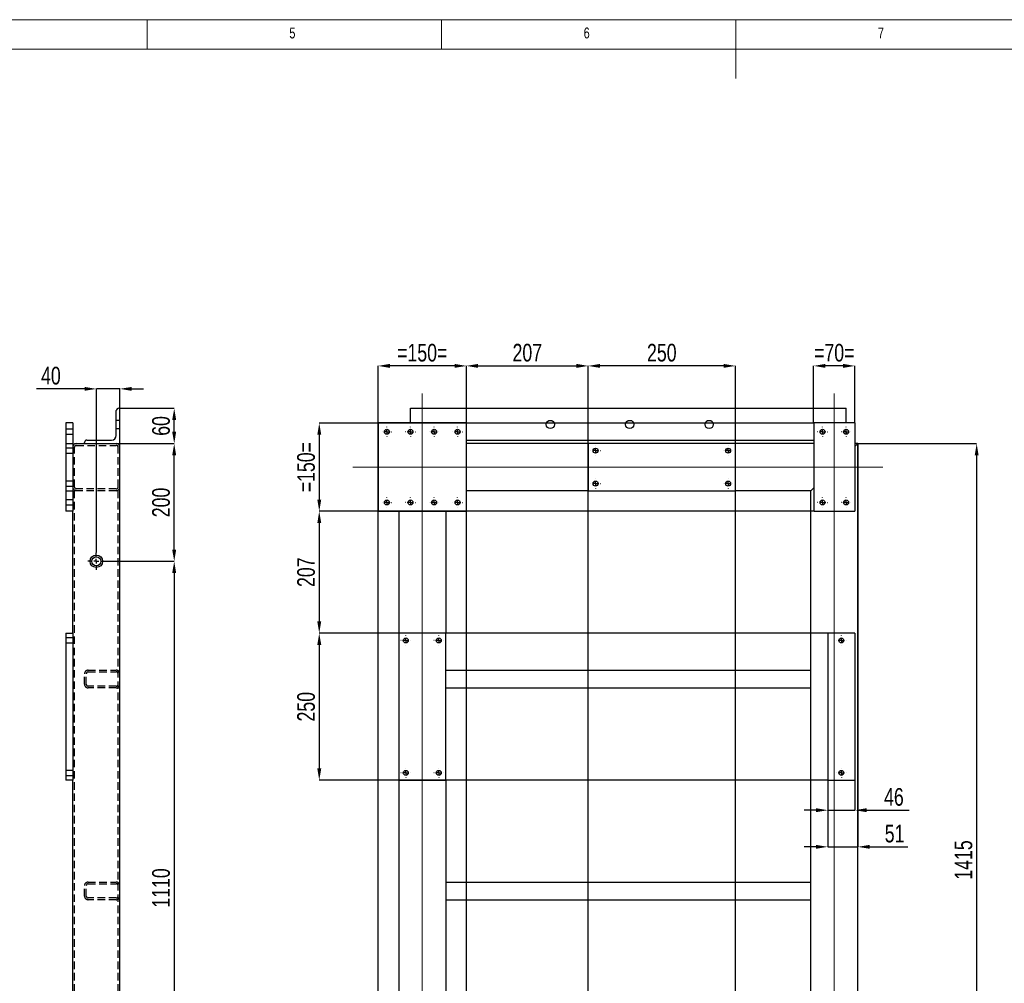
# Model space of a CAD drawing. Header units: millimetres. Extents: x 5 to 3649, y 4 to 418.
# Tile 58 of 105: x 2007 to 2175, y 253 to 417. Entities that reach past the tile are written whole.
import ezdxf

# ---------------------------------------------------------------- set-up
doc = ezdxf.new("R2010")
doc.units = ezdxf.units.MM
doc.header["$PDSIZE"] = -1
doc.linetypes.add('CENTERX2', pattern=[20.32, 12.7, -2.54, 2.54, -2.54])
doc.linetypes.add('HIDDEN', pattern=[1.905, 1.27, -0.635])
for name, color, linetype in [('COTES', 1, 'Continuous'), ('NOTES', 6, 'Continuous'), ('TRAIT-FINS', 9, 'Continuous'), ('TRAIT-MIXTES', 3, 'CENTERX2'), ('TRAIT-TIRET', 2, 'HIDDEN')]:
    doc.layers.add(name, color=color, linetype=linetype)
doc.layers.add('TRAIT-FORT', color=4, linetype='Continuous', lineweight=25)
doc.styles.add('SLDTEXTSTYLE0', font='TXT', dxfattribs={"width": 0.75})
doc.dimstyles.new('SLDDIMSTYLE0', dxfattribs={"dimtxt": 3, "dimasz": 2, "dimexe": 0, "dimexo": 0.0625, "dimgap": 0.75, "dimtad": 1, "dimdec": 0, "dimlfac": 10, "dimrnd": 1e-09, "dimzin": 12, "dimdsep": 46, "dimtxsty": 'SLDTEXTSTYLE0', "dimsah": 1, "dimcen": 0.09, "dimadec": 0, "dimazin": 3, "dimtfac": 1, "dimtdec": 0, "dimtofl": 0, "dimtmove": 0, "dimatfit": 3, "dimfxl": 1, "dimfrac": 2, "dimtolj": 1, "dimtzin": 12, "dimarcsym": 0})
doc.dimstyles.new('SLDDIMSTYLE1', dxfattribs={"dimtxt": 3, "dimasz": 2, "dimexe": 0, "dimexo": 0.0625, "dimgap": 0.75, "dimtad": 1, "dimdec": 0, "dimlfac": 10, "dimrnd": 1e-09, "dimzin": 12, "dimdsep": 46, "dimtxsty": 'SLDTEXTSTYLE0', "dimsah": 1, "dimcen": 0.09, "dimadec": 0, "dimazin": 3, "dimtfac": 1, "dimtdec": 0, "dimtmove": 0, "dimatfit": 0, "dimfxl": 1, "dimfrac": 2, "dimtolj": 1, "dimtzin": 12, "dimarcsym": 0})

# ---------------------------------------------------------------- blocks, each defined once
blk = doc.blocks.new('*D2209')
at = {"layer": 'COTES', "color": 0, "lineweight": -2, "transparency": 16777216}
for p, q in [((2023.77, 344.69), (2033.54, 344.69)), ((2033.54, 326.69), (2033.54, 342.69)), ((2021.82, 324.69), (2033.54, 324.69))]:
    blk.add_line(p, q, dxfattribs=at)
at = {"layer": 'COTES', "color": 0, "transparency": 16777216}
for points in [[(2033.2, 342.69), (2033.87, 342.69), (2033.54, 344.69)], [(2033.2, 326.69), (2033.87, 326.69), (2033.54, 324.69)]]:
    blk.add_solid(points, dxfattribs=at)
at = {"layer": 'Defpoints', "color": 0, "transparency": 16777216}
for p in [(2023.71, 344.69), (2033.54, 344.69), (2021.76, 324.69)]:
    blk.add_point(p, dxfattribs=at)
at = {"layer": 'COTES', "color": 0, "transparency": 16777216, "insert": (2029.79, 334.69), "char_height": 3, "attachment_point": 2, "rotation": 90, "style": 'SLDTEXTSTYLE0'}
blk.add_mtext('\\A1;200', dxfattribs=at)
blk = doc.blocks.new('*D2210')
at = {"layer": 'COTES', "color": 0, "lineweight": -2, "transparency": 16777216}
for p, q in [((2018.31, 353.99), (2010.15, 353.99)), ((2020.31, 326.21), (2020.31, 353.99)), ((2024.31, 353.99), (2020.31, 353.99)), ((2024.31, 344.16), (2024.31, 353.99)), ((2026.31, 353.99), (2028.31, 353.99))]:
    blk.add_line(p, q, dxfattribs=at)
at = {"layer": 'COTES', "color": 0, "transparency": 16777216}
for points in [[(2018.31, 354.32), (2018.31, 353.66), (2020.31, 353.99)], [(2026.31, 354.32), (2026.31, 353.66), (2024.31, 353.99)]]:
    blk.add_solid(points, dxfattribs=at)
at = {"layer": 'Defpoints', "color": 0, "transparency": 16777216}
for p in [(2024.31, 353.99), (2024.31, 344.09), (2020.31, 326.14)]:
    blk.add_point(p, dxfattribs=at)
at = {"layer": 'COTES', "color": 0, "transparency": 16777216, "insert": (2012.59, 357.74), "char_height": 3, "attachment_point": 2, "style": 'SLDTEXTSTYLE0'}
blk.add_mtext('\\A1;40', dxfattribs=at)
blk = doc.blocks.new('*D2211')
at = {"layer": 'COTES', "color": 0, "lineweight": -2, "transparency": 16777216}
for p, q in [((2021.82, 324.69), (2033.54, 324.69)), ((2033.54, 322.69), (2033.54, 215.69)), ((2021.82, 213.69), (2033.54, 213.69))]:
    blk.add_line(p, q, dxfattribs=at)
at = {"layer": 'COTES', "color": 0, "transparency": 16777216}
for points in [[(2033.2, 322.69), (2033.87, 322.69), (2033.54, 324.69)], [(2033.2, 215.69), (2033.87, 215.69), (2033.54, 213.69)]]:
    blk.add_solid(points, dxfattribs=at)
at = {"layer": 'Defpoints', "color": 0, "transparency": 16777216}
for p in [(2021.76, 324.69), (2021.76, 213.69), (2033.54, 213.69)]:
    blk.add_point(p, dxfattribs=at)
at = {"layer": 'COTES', "color": 0, "transparency": 16777216, "insert": (2029.79, 269.19), "char_height": 3, "attachment_point": 2, "rotation": 90, "style": 'SLDTEXTSTYLE0'}
blk.add_mtext('\\A1;1110', dxfattribs=at)
blk = doc.blocks.new('*D2214')
at = {"layer": 'COTES', "color": 0, "lineweight": -2, "transparency": 16777216}
for p, q in [((2024.37, 350.69), (2033.54, 350.69)), ((2033.54, 346.69), (2033.54, 348.69)), ((2024.37, 344.69), (2033.54, 344.69))]:
    blk.add_line(p, q, dxfattribs=at)
at = {"layer": 'COTES', "color": 0, "transparency": 16777216}
for points in [[(2033.2, 348.69), (2033.87, 348.69), (2033.54, 350.69)], [(2033.2, 346.69), (2033.87, 346.69), (2033.54, 344.69)]]:
    blk.add_solid(points, dxfattribs=at)
at = {"layer": 'Defpoints', "color": 0, "transparency": 16777216}
for p in [(2024.31, 350.69), (2033.54, 350.69), (2024.31, 344.69)]:
    blk.add_point(p, dxfattribs=at)
at = {"layer": 'COTES', "color": 0, "transparency": 16777216, "insert": (2029.79, 347.69), "char_height": 3, "attachment_point": 2, "rotation": 90, "style": 'SLDTEXTSTYLE0'}
blk.add_mtext('\\A1;60', dxfattribs=at)
blk = doc.blocks.new('SW_CENTERMARKSYMBOL_343')
at = {"layer": 'TRAIT-MIXTES', "color": 0}
for p, q in [((-0.8, 0), (-1.45, 0)), ((0, 0), (-0.4, 0)), ((0, 0), (-0.4, 0)), ((0, 0.8), (0, 1.45)), ((0, 0), (0, 0.4)), ((0, 0), (0, 0.4)), ((0, 0), (0, -0.4)), ((0, 0), (0.4, 0)), ((0, 0), (0, -0.4)), ((0, 0), (0.4, 0)), ((0.8, 0), (1.45, 0)), ((0, -0.8), (0, -1.45))]:
    blk.add_line(p, q, dxfattribs=at)
blk = doc.blocks.new('*D2216')
at = {"layer": 'COTES', "color": 0, "lineweight": -2, "transparency": 16777216}
for p, q in [((2103.88, 144.76), (2103.88, 357.89)), ((2126.88, 357.89), (2105.88, 357.89)), ((2128.88, 144.76), (2128.88, 357.89))]:
    blk.add_line(p, q, dxfattribs=at)
at = {"layer": 'COTES', "color": 0, "transparency": 16777216}
for points in [[(2105.88, 358.23), (2105.88, 357.56), (2103.88, 357.89)], [(2126.88, 358.23), (2126.88, 357.56), (2128.88, 357.89)]]:
    blk.add_solid(points, dxfattribs=at)
at = {"layer": 'Defpoints', "color": 0, "transparency": 16777216}
for p in [(2103.88, 357.89), (2103.88, 144.69), (2128.88, 144.69)]:
    blk.add_point(p, dxfattribs=at)
at = {"layer": 'COTES', "color": 0, "transparency": 16777216, "insert": (2116.38, 361.64), "char_height": 3, "attachment_point": 2, "style": 'SLDTEXTSTYLE0'}
blk.add_mtext('\\A1;250', dxfattribs=at)
blk = doc.blocks.new('*D2217')
at = {"layer": 'COTES', "color": 0, "lineweight": -2, "transparency": 16777216}
for p, q in [((2068.18, 148.26), (2068.18, 357.89)), ((2081.18, 357.89), (2070.18, 357.89)), ((2083.18, 148.26), (2083.18, 357.89))]:
    blk.add_line(p, q, dxfattribs=at)
at = {"layer": 'COTES', "color": 0, "transparency": 16777216}
for points in [[(2070.18, 358.23), (2070.18, 357.56), (2068.18, 357.89)], [(2081.18, 358.23), (2081.18, 357.56), (2083.18, 357.89)]]:
    blk.add_solid(points, dxfattribs=at)
at = {"layer": 'Defpoints', "color": 0, "transparency": 16777216}
for p in [(2068.18, 357.89), (2068.18, 148.19), (2083.18, 148.19)]:
    blk.add_point(p, dxfattribs=at)
at = {"layer": 'COTES', "color": 0, "transparency": 16777216, "insert": (2075.68, 361.64), "char_height": 3, "attachment_point": 2, "style": 'SLDTEXTSTYLE0'}
blk.add_mtext('\\A1;=150=', dxfattribs=at)
blk = doc.blocks.new('*D2218')
at = {"layer": 'COTES', "color": 0, "lineweight": -2, "transparency": 16777216}
for p, q in [((2083.18, 348.26), (2083.18, 357.89)), ((2085.18, 357.89), (2101.88, 357.89)), ((2103.88, 344.76), (2103.88, 357.89))]:
    blk.add_line(p, q, dxfattribs=at)
at = {"layer": 'COTES', "color": 0, "transparency": 16777216}
for points in [[(2085.18, 358.23), (2085.18, 357.56), (2083.18, 357.89)], [(2101.88, 358.23), (2101.88, 357.56), (2103.88, 357.89)]]:
    blk.add_solid(points, dxfattribs=at)
at = {"layer": 'Defpoints', "color": 0, "transparency": 16777216}
for p in [(2103.88, 357.89), (2083.18, 348.19), (2103.88, 344.69)]:
    blk.add_point(p, dxfattribs=at)
at = {"layer": 'COTES', "color": 0, "transparency": 16777216, "insert": (2093.53, 361.64), "char_height": 3, "attachment_point": 2, "style": 'SLDTEXTSTYLE0'}
blk.add_mtext('\\A1;207', dxfattribs=at)
blk = doc.blocks.new('*D2219')
at = {"layer": 'COTES', "color": 0, "lineweight": -2, "transparency": 16777216}
for p, q in [((2142.12, 333.19), (2058.18, 333.19)), ((2058.18, 331.19), (2058.18, 314.49)), ((2144.52, 312.49), (2058.18, 312.49))]:
    blk.add_line(p, q, dxfattribs=at)
at = {"layer": 'COTES', "color": 0, "transparency": 16777216}
for points in [[(2057.85, 331.19), (2058.52, 331.19), (2058.18, 333.19)], [(2057.85, 314.49), (2058.52, 314.49), (2058.18, 312.49)]]:
    blk.add_solid(points, dxfattribs=at)
at = {"layer": 'Defpoints', "color": 0, "transparency": 16777216}
for p in [(2142.18, 333.19), (2058.18, 312.49), (2144.58, 312.49)]:
    blk.add_point(p, dxfattribs=at)
at = {"layer": 'COTES', "color": 0, "transparency": 16777216, "insert": (2054.43, 322.84), "char_height": 3, "attachment_point": 2, "rotation": 90, "style": 'SLDTEXTSTYLE0'}
blk.add_mtext('\\A1;207', dxfattribs=at)
blk = doc.blocks.new('*D2228')
at = {"layer": 'COTES', "color": 0, "lineweight": -2, "transparency": 16777216}
for p, q in [((2142.12, 348.19), (2058.18, 348.19)), ((2058.18, 346.19), (2058.18, 335.19)), ((2142.12, 333.19), (2058.18, 333.19))]:
    blk.add_line(p, q, dxfattribs=at)
at = {"layer": 'COTES', "color": 0, "transparency": 16777216}
for points in [[(2057.85, 346.19), (2058.52, 346.19), (2058.18, 348.19)], [(2057.85, 335.19), (2058.52, 335.19), (2058.18, 333.19)]]:
    blk.add_solid(points, dxfattribs=at)
at = {"layer": 'Defpoints', "color": 0, "transparency": 16777216}
for p in [(2142.18, 348.19), (2058.18, 333.19), (2142.18, 333.19)]:
    blk.add_point(p, dxfattribs=at)
at = {"layer": 'COTES', "color": 0, "transparency": 16777216, "insert": (2054.43, 340.69), "char_height": 3, "attachment_point": 2, "rotation": 90, "style": 'SLDTEXTSTYLE0'}
blk.add_mtext('\\A1;=150=', dxfattribs=at)
blk = doc.blocks.new('*D2229')
at = {"layer": 'COTES', "color": 0, "lineweight": -2, "transparency": 16777216}
for p, q in [((2144.52, 312.49), (2058.18, 312.49)), ((2058.18, 310.49), (2058.18, 289.49)), ((2144.52, 287.49), (2058.18, 287.49))]:
    blk.add_line(p, q, dxfattribs=at)
at = {"layer": 'COTES', "color": 0, "transparency": 16777216}
for points in [[(2057.85, 310.49), (2058.52, 310.49), (2058.18, 312.49)], [(2057.85, 289.49), (2058.52, 289.49), (2058.18, 287.49)]]:
    blk.add_solid(points, dxfattribs=at)
at = {"layer": 'Defpoints', "color": 0, "transparency": 16777216}
for p in [(2144.58, 312.49), (2058.18, 287.49), (2144.58, 287.49)]:
    blk.add_point(p, dxfattribs=at)
at = {"layer": 'COTES', "color": 0, "transparency": 16777216, "insert": (2054.43, 299.99), "char_height": 3, "attachment_point": 2, "rotation": 90, "style": 'SLDTEXTSTYLE0'}
blk.add_mtext('\\A1;250', dxfattribs=at)
blk = doc.blocks.new('*D2230')
at = {"layer": 'COTES', "color": 0, "lineweight": -2, "transparency": 16777216}
for p, q in [((2149.74, 344.69), (2169.87, 344.69)), ((2169.87, 342.69), (2169.87, 205.19)), ((2149.24, 203.19), (2169.87, 203.19))]:
    blk.add_line(p, q, dxfattribs=at)
at = {"layer": 'COTES', "color": 0, "transparency": 16777216}
for points in [[(2169.54, 342.69), (2170.21, 342.69), (2169.87, 344.69)], [(2169.54, 205.19), (2170.21, 205.19), (2169.87, 203.19)]]:
    blk.add_solid(points, dxfattribs=at)
at = {"layer": 'Defpoints', "color": 0, "transparency": 16777216}
for p in [(2149.68, 344.69), (2149.18, 203.19), (2169.87, 203.19)]:
    blk.add_point(p, dxfattribs=at)
at = {"layer": 'COTES', "color": 0, "transparency": 16777216, "insert": (2166.12, 273.94), "char_height": 3, "attachment_point": 2, "rotation": 90, "style": 'SLDTEXTSTYLE0'}
blk.add_mtext('\\A1;1415', dxfattribs=at)
blk = doc.blocks.new('*D2232')
at = {"layer": 'COTES', "color": 0, "lineweight": -2, "transparency": 16777216}
for p, q in [((2142.18, 348.26), (2142.18, 357.89)), ((2147.18, 357.89), (2144.18, 357.89)), ((2149.18, 348.26), (2149.18, 357.89))]:
    blk.add_line(p, q, dxfattribs=at)
at = {"layer": 'COTES', "color": 0, "transparency": 16777216}
for points in [[(2144.18, 358.23), (2144.18, 357.56), (2142.18, 357.89)], [(2147.18, 358.23), (2147.18, 357.56), (2149.18, 357.89)]]:
    blk.add_solid(points, dxfattribs=at)
at = {"layer": 'Defpoints', "color": 0, "transparency": 16777216}
for p in [(2142.18, 357.89), (2142.18, 348.19), (2149.18, 348.19)]:
    blk.add_point(p, dxfattribs=at)
at = {"layer": 'COTES', "color": 0, "transparency": 16777216, "insert": (2145.68, 361.64), "char_height": 3, "attachment_point": 2, "style": 'SLDTEXTSTYLE0'}
blk.add_mtext('\\A1;=70=', dxfattribs=at)
blk = doc.blocks.new('*D2233')
at = {"layer": 'COTES', "color": 0, "lineweight": -2, "transparency": 16777216}
for p, q in [((2144.58, 287.43), (2144.58, 282.41)), ((2149.18, 287.43), (2149.18, 282.41)), ((2142.58, 282.41), (2140.58, 282.41)), ((2144.58, 282.41), (2149.18, 282.41)), ((2151.18, 282.41), (2158.43, 282.41))]:
    blk.add_line(p, q, dxfattribs=at)
at = {"layer": 'COTES', "color": 0, "transparency": 16777216}
for points in [[(2142.58, 282.74), (2142.58, 282.07), (2144.58, 282.41)], [(2151.18, 282.74), (2151.18, 282.07), (2149.18, 282.41)]]:
    blk.add_solid(points, dxfattribs=at)
at = {"layer": 'Defpoints', "color": 0, "transparency": 16777216}
for p in [(2144.58, 287.49), (2149.18, 287.49), (2149.18, 282.41)]:
    blk.add_point(p, dxfattribs=at)
at = {"layer": 'COTES', "color": 0, "transparency": 16777216, "insert": (2155.81, 286.16), "char_height": 3, "attachment_point": 2, "style": 'SLDTEXTSTYLE0'}
blk.add_mtext('\\A1;46', dxfattribs=at)
blk = doc.blocks.new('*D2234')
at = {"layer": 'COTES', "color": 0, "lineweight": -2, "transparency": 16777216}
for p, q in [((2149.68, 344.63), (2149.68, 276.18)), ((2144.58, 287.43), (2144.58, 276.18)), ((2142.58, 276.18), (2140.58, 276.18)), ((2144.58, 276.18), (2149.68, 276.18)), ((2151.68, 276.18), (2158.18, 276.18))]:
    blk.add_line(p, q, dxfattribs=at)
at = {"layer": 'COTES', "color": 0, "transparency": 16777216}
for points in [[(2142.58, 276.51), (2142.58, 275.85), (2144.58, 276.18)], [(2151.68, 276.51), (2151.68, 275.85), (2149.68, 276.18)]]:
    blk.add_solid(points, dxfattribs=at)
at = {"layer": 'Defpoints', "color": 0, "transparency": 16777216}
for p in [(2149.68, 344.69), (2144.58, 287.49), (2149.68, 276.18)]:
    blk.add_point(p, dxfattribs=at)
at = {"layer": 'COTES', "color": 0, "transparency": 16777216, "insert": (2155.93, 279.93), "char_height": 3, "attachment_point": 2, "style": 'SLDTEXTSTYLE0'}
blk.add_mtext('\\A1;51', dxfattribs=at)
blk = doc.blocks.new('SW_CENTERMARKSYMBOL_348')
at = {"layer": 'TRAIT-MIXTES', "color": 0}
for p, q in [((-0.8, 0), (-0.825, 0)), ((0, 0), (-0.4, 0)), ((0, 0.8), (0, 0.825)), ((0, 0), (0, 0.4)), ((0, 0), (0, -0.4)), ((0, 0), (0.4, 0)), ((0.8, 0), (0.825, 0)), ((0, -0.8), (0, -0.825))]:
    blk.add_line(p, q, dxfattribs=at)
blk = doc.blocks.new('SW_CENTERMARKSYMBOL_349')
at = {"layer": 'TRAIT-MIXTES', "color": 0}
for p, q in [((-0.8, 0), (-0.825, 0)), ((0, 0), (-0.4, 0)), ((0, 0.8), (0, 0.825)), ((0, 0), (0, 0.4)), ((0, 0), (0, -0.4)), ((0, 0), (0.4, 0)), ((0.8, 0), (0.825, 0)), ((0, -0.8), (0, -0.825))]:
    blk.add_line(p, q, dxfattribs=at)
blk = doc.blocks.new('SW_CENTERMARKSYMBOL_350')
at = {"layer": 'TRAIT-MIXTES', "color": 0}
for p, q in [((-0.8, 0), (-0.825, 0)), ((0, 0), (-0.4, 0)), ((0, 0.8), (0, 0.825)), ((0, 0), (0, 0.4)), ((0, 0), (0, -0.4)), ((0, 0), (0.4, 0)), ((0.8, 0), (0.825, 0)), ((0, -0.8), (0, -0.825))]:
    blk.add_line(p, q, dxfattribs=at)
blk = doc.blocks.new('SW_CENTERMARKSYMBOL_351')
at = {"layer": 'TRAIT-MIXTES', "color": 0}
for p, q in [((-0.8, 0), (-0.825, 0)), ((0, 0), (-0.4, 0)), ((0, 0.8), (0, 0.825)), ((0, 0), (0, 0.4)), ((0, 0), (0, -0.4)), ((0, 0), (0.4, 0)), ((0.8, 0), (0.825, 0)), ((0, -0.8), (0, -0.825))]:
    blk.add_line(p, q, dxfattribs=at)
blk = doc.blocks.new('SW_CENTERMARKSYMBOL_356')
at = {"layer": 'TRAIT-MIXTES', "color": 0}
for p, q in [((-0.8, 0), (-0.825, 0)), ((0, 0), (-0.4, 0)), ((0, 0.8), (0, 0.825)), ((0, 0), (0, 0.4)), ((0, 0), (0, -0.4)), ((0, 0), (0.4, 0)), ((0.8, 0), (0.825, 0)), ((0, -0.8), (0, -0.825))]:
    blk.add_line(p, q, dxfattribs=at)
blk = doc.blocks.new('SW_CENTERMARKSYMBOL_357')
at = {"layer": 'TRAIT-MIXTES', "color": 0}
for p, q in [((-0.8, 0), (-0.825, 0)), ((0, 0), (-0.4, 0)), ((0, 0.8), (0, 0.825)), ((0, 0), (0, 0.4)), ((0, 0), (0, -0.4)), ((0, 0), (0.4, 0)), ((0.8, 0), (0.825, 0)), ((0, -0.8), (0, -0.825))]:
    blk.add_line(p, q, dxfattribs=at)
blk = doc.blocks.new('SW_CENTERMARKSYMBOL_358')
at = {"layer": 'TRAIT-MIXTES', "color": 0}
for p, q in [((-0.8, 0), (-0.825, 0)), ((0, 0), (-0.4, 0)), ((0, 0.8), (0, 0.825)), ((0, 0), (0, 0.4)), ((0, 0), (0, -0.4)), ((0, 0), (0.4, 0)), ((0.8, 0), (0.825, 0)), ((0, -0.8), (0, -0.825))]:
    blk.add_line(p, q, dxfattribs=at)
blk = doc.blocks.new('SW_CENTERMARKSYMBOL_359')
at = {"layer": 'TRAIT-MIXTES', "color": 0}
for p, q in [((-0.8, 0), (-0.825, 0)), ((0, 0), (-0.4, 0)), ((0, 0.8), (0, 0.825)), ((0, 0), (0, 0.4)), ((0, 0), (0, -0.4)), ((0, 0), (0.4, 0)), ((0.8, 0), (0.825, 0)), ((0, -0.8), (0, -0.825))]:
    blk.add_line(p, q, dxfattribs=at)
blk = doc.blocks.new('SW_CENTERMARKSYMBOL_360')
at = {"layer": 'TRAIT-MIXTES', "color": 0}
for p, q in [((-0.8, 0), (-0.825, 0)), ((0, 0), (-0.4, 0)), ((0, 0.8), (0, 0.825)), ((0, 0), (0, 0.4)), ((0, 0), (0, -0.4)), ((0, 0), (0.4, 0)), ((0.8, 0), (0.825, 0)), ((0, -0.8), (0, -0.825))]:
    blk.add_line(p, q, dxfattribs=at)
blk = doc.blocks.new('SW_CENTERMARKSYMBOL_361')
at = {"layer": 'TRAIT-MIXTES', "color": 0}
for p, q in [((-0.8, 0), (-0.825, 0)), ((0, 0), (-0.4, 0)), ((0, 0.8), (0, 0.825)), ((0, 0), (0, 0.4)), ((0, 0), (0, -0.4)), ((0, 0), (0.4, 0)), ((0.8, 0), (0.825, 0)), ((0, -0.8), (0, -0.825))]:
    blk.add_line(p, q, dxfattribs=at)
blk = doc.blocks.new('SW_CENTERMARKSYMBOL_362')
at = {"layer": 'TRAIT-MIXTES', "color": 0}
for p, q in [((-0.8, 0), (-0.825, 0)), ((0, 0), (-0.4, 0)), ((0, 0.8), (0, 0.825)), ((0, 0), (0, 0.4)), ((0, 0), (0, -0.4)), ((0, 0), (0.4, 0)), ((0.8, 0), (0.825, 0)), ((0, -0.8), (0, -0.825))]:
    blk.add_line(p, q, dxfattribs=at)
blk = doc.blocks.new('SW_CENTERMARKSYMBOL_363')
at = {"layer": 'TRAIT-MIXTES', "color": 0}
for p, q in [((-0.8, 0), (-0.825, 0)), ((0, 0), (-0.4, 0)), ((0, 0.8), (0, 0.825)), ((0, 0), (0, 0.4)), ((0, 0), (0, -0.4)), ((0, 0), (0.4, 0)), ((0.8, 0), (0.825, 0)), ((0, -0.8), (0, -0.825))]:
    blk.add_line(p, q, dxfattribs=at)
blk = doc.blocks.new('SW_CENTERMARKSYMBOL_364')
at = {"layer": 'TRAIT-MIXTES', "color": 0}
for p, q in [((-0.8, 0), (-0.825, 0)), ((0, 0), (-0.4, 0)), ((0, 0.8), (0, 0.825)), ((0, 0), (0, 0.4)), ((0, 0), (0, -0.4)), ((0, 0), (0.4, 0)), ((0.8, 0), (0.825, 0)), ((0, -0.8), (0, -0.825))]:
    blk.add_line(p, q, dxfattribs=at)
blk = doc.blocks.new('SW_CENTERMARKSYMBOL_365')
at = {"layer": 'TRAIT-MIXTES', "color": 0}
for p, q in [((-0.8, 0), (-0.825, 0)), ((0, 0), (-0.4, 0)), ((0, 0.8), (0, 0.825)), ((0, 0), (0, 0.4)), ((0, 0), (0, -0.4)), ((0, 0), (0.4, 0)), ((0.8, 0), (0.825, 0)), ((0, -0.8), (0, -0.825))]:
    blk.add_line(p, q, dxfattribs=at)
blk = doc.blocks.new('SW_CENTERMARKSYMBOL_366')
at = {"layer": 'TRAIT-MIXTES', "color": 0}
for p, q in [((-0.8, 0), (-0.825, 0)), ((0, 0), (-0.4, 0)), ((0, 0.8), (0, 0.825)), ((0, 0), (0, 0.4)), ((0, 0), (0, -0.4)), ((0, 0), (0.4, 0)), ((0.8, 0), (0.825, 0)), ((0, -0.8), (0, -0.825))]:
    blk.add_line(p, q, dxfattribs=at)
blk = doc.blocks.new('SW_CENTERMARKSYMBOL_367')
at = {"layer": 'TRAIT-MIXTES', "color": 0}
for p, q in [((-0.8, 0), (-0.825, 0)), ((0, 0), (-0.4, 0)), ((0, 0.8), (0, 0.825)), ((0, 0), (0, 0.4)), ((0, 0), (0, -0.4)), ((0, 0), (0.4, 0)), ((0.8, 0), (0.825, 0)), ((0, -0.8), (0, -0.825))]:
    blk.add_line(p, q, dxfattribs=at)
blk = doc.blocks.new('SW_CENTERMARKSYMBOL_368')
at = {"layer": 'TRAIT-MIXTES', "color": 0}
for p, q in [((-0.8, 0), (-0.825, 0)), ((0, 0), (-0.4, 0)), ((0, 0.8), (0, 0.825)), ((0, 0), (0, 0.4)), ((0, 0), (0, -0.4)), ((0, 0), (0.4, 0)), ((0.8, 0), (0.825, 0)), ((0, -0.8), (0, -0.825))]:
    blk.add_line(p, q, dxfattribs=at)
blk = doc.blocks.new('SW_CENTERMARKSYMBOL_369')
at = {"layer": 'TRAIT-MIXTES', "color": 0}
for p, q in [((-0.8, 0), (-0.825, 0)), ((0, 0), (-0.4, 0)), ((0, 0.8), (0, 0.825)), ((0, 0), (0, 0.4)), ((0, 0), (0, -0.4)), ((0, 0), (0.4, 0)), ((0.8, 0), (0.825, 0)), ((0, -0.8), (0, -0.825))]:
    blk.add_line(p, q, dxfattribs=at)
blk = doc.blocks.new('SW_CENTERMARKSYMBOL_382')
at = {"layer": 'TRAIT-MIXTES', "color": 0}
for p, q in [((-0.8, 0), (-0.825, 0)), ((0, 0), (-0.4, 0)), ((0, 0.8), (0, 0.825)), ((0, 0), (0, 0.4)), ((0, 0), (0, -0.4)), ((0, 0), (0.4, 0)), ((0.8, 0), (0.825, 0)), ((0, -0.8), (0, -0.825))]:
    blk.add_line(p, q, dxfattribs=at)
blk = doc.blocks.new('SW_CENTERMARKSYMBOL_383')
at = {"layer": 'TRAIT-MIXTES', "color": 0}
for p, q in [((-0.8, 0), (-0.825, 0)), ((0, 0), (-0.4, 0)), ((0, 0.8), (0, 0.825)), ((0, 0), (0, 0.4)), ((0, 0), (0, -0.4)), ((0, 0), (0.4, 0)), ((0.8, 0), (0.825, 0)), ((0, -0.8), (0, -0.825))]:
    blk.add_line(p, q, dxfattribs=at)
blk = doc.blocks.new('SW_CENTERMARKSYMBOL_384')
at = {"layer": 'TRAIT-MIXTES', "color": 0}
for p, q in [((-0.8, 0), (-0.825, 0)), ((0, 0), (-0.4, 0)), ((0, 0.8), (0, 0.825)), ((0, 0), (0, 0.4)), ((0, 0), (0, -0.4)), ((0, 0), (0.4, 0)), ((0.8, 0), (0.825, 0)), ((0, -0.8), (0, -0.825))]:
    blk.add_line(p, q, dxfattribs=at)
blk = doc.blocks.new('SW_CENTERMARKSYMBOL_385')
at = {"layer": 'TRAIT-MIXTES', "color": 0}
for p, q in [((-0.8, 0), (-0.825, 0)), ((0, 0), (-0.4, 0)), ((0, 0.8), (0, 0.825)), ((0, 0), (0, 0.4)), ((0, 0), (0, -0.4)), ((0, 0), (0.4, 0)), ((0.8, 0), (0.825, 0)), ((0, -0.8), (0, -0.825))]:
    blk.add_line(p, q, dxfattribs=at)

msp = doc.modelspace()

# ---------------------------------------------------------------- linework, layer by layer
at = {"lineweight": 18}
for p, q in [((2420.932432, 416.713779), (1836.932432, 416.713779)), ((2028.932432, 416.713779), (2028.932432, 411.713779)), ((2078.932432, 411.713779), (2078.932432, 416.713779)), ((2128.932432, 416.713779), (2128.932432, 406.713779)), ((2415.932432, 411.713779), (1841.932432, 411.713779))]:
    msp.add_line(p, q, dxfattribs=at)
at = {"layer": 'TRAIT-FINS', "lineweight": 18}
for p, q in [((2075.681997, 353.207382), (2075.681997, 128.925358)), ((2145.681997, 133.120394), (2145.681997, 353.207382)), ((2153.920474, 340.693068), (2063.863654, 340.693068))]:
    msp.add_line(p, q, dxfattribs=at)
at = {"layer": 'TRAIT-FORT', "lineweight": 25}
for p, q in [((2023.705138, 346.093068), (2023.705138, 350.293068)), ((2024.105138, 350.693068), (2024.305138, 350.693068)), ((2024.305138, 344.693068), (2024.305138, 350.693068)), ((2073.681997, 350.693068), (2147.681997, 350.693068)), ((2073.681997, 350.293068), (2073.681997, 350.693068)), ((2073.681997, 348.193068), (2073.681997, 350.293068)), ((2147.681997, 350.293068), (2147.681997, 350.693068)), ((2147.681997, 348.193068), (2147.681997, 350.293068)), ((2016.305138, 348.193068), (2015.105138, 348.193068)), ((2015.105138, 348.193068), (2015.105138, 333.193068)), ((2016.305138, 348.193068), (2016.305138, 333.193068)), ((2083.181997, 348.193068), (2068.181997, 348.193068)), ((2068.181997, 348.193068), (2068.181997, 333.193068)), ((2083.181997, 333.193068), (2083.181997, 348.193068)), ((2142.181997, 348.193068), (2142.181997, 333.193068)), ((2149.181997, 348.193068), (2142.181997, 348.193068)), ((2149.181997, 348.193068), (2149.181997, 333.193068)), ((2073.681997, 346.268068), (2073.681997, 347.118068)), ((2147.681997, 346.268068), (2147.681997, 347.118068)), ((2016.905138, 344.693068), (2023.705138, 344.693068)), ((2018.305138, 344.693068), (2018.305138, 344.893068)), ((2018.705138, 345.293068), (2022.905138, 345.293068)), ((2023.705138, 344.693068), (2024.305138, 344.693068)), ((2083.181997, 345.293068), (2142.181997, 345.293068)), ((2103.881997, 344.693068), (2083.181997, 344.693068)), ((2128.881997, 344.693068), (2103.881997, 344.693068)), ((2103.881997, 344.693068), (2103.881997, 336.693068)), ((2142.181997, 344.693068), (2128.881997, 344.693068)), ((2128.881997, 336.693068), (2128.881997, 344.693068)), ((2149.181997, 344.193068), (2149.681997, 344.693068)), ((2149.681997, 344.693068), (2149.181997, 344.693068)), ((2149.681997, 344.693068), (2149.181997, 344.193068)), ((2149.681997, 136.693068), (2149.681997, 344.693068)), ((2024.305138, 137.293068), (2024.305138, 344.093068)), ((2103.881997, 336.693068), (2083.181997, 336.693068)), ((2103.881997, 336.693068), (2128.881997, 336.693068)), ((2141.681997, 336.693068), (2128.881997, 336.693068)), ((2141.681997, 336.693068), (2142.181997, 337.193068)), ((2142.181997, 337.193068), (2141.681997, 336.693068)), ((2141.681997, 144.693068), (2141.681997, 336.693068)), ((2016.305138, 333.193068), (2015.105138, 333.193068)), ((2016.305138, 312.493068), (2016.305138, 333.193068)), ((2068.181997, 333.193068), (2083.181997, 333.193068)), ((2071.681997, 333.193068), (2071.681997, 312.493068)), ((2079.681997, 333.193068), (2079.681997, 312.493068)), ((2142.181997, 333.193068), (2149.181997, 333.193068)), ((2015.105138, 312.493068), (2016.305138, 312.493068)), ((2015.105138, 312.493068), (2015.105138, 287.493068)), ((2016.305138, 312.493068), (2016.305138, 287.493068)), ((2079.681997, 312.493068), (2071.681997, 312.493068)), ((2071.681997, 312.493068), (2071.681997, 287.493068)), ((2079.681997, 287.493068), (2079.681997, 312.493068)), ((2144.581997, 312.493068), (2144.581997, 287.493068)), ((2149.181997, 312.493068), (2144.581997, 312.493068)), ((2149.181997, 312.493068), (2149.181997, 287.493068)), ((2079.681997, 306.193068), (2141.681997, 306.193068)), ((2079.681997, 303.193068), (2141.681997, 303.193068)), ((2016.305138, 287.493068), (2015.105138, 287.493068)), ((2016.305138, 248.893068), (2016.305138, 287.493068)), ((2071.681997, 287.493068), (2071.681997, 193.893068)), ((2071.681997, 287.493068), (2079.681997, 287.493068)), ((2079.681997, 287.493068), (2079.681997, 193.893068)), ((2144.581997, 287.493068), (2149.181997, 287.493068)), ((2079.681997, 270.193068), (2141.681997, 270.193068)), ((2079.681997, 267.193068), (2141.681997, 267.193068))]:
    msp.add_line(p, q, dxfattribs=at)
for centre, radius in [((2097.432024, 347.943068), 0.7), ((2110.932024, 347.943068), 0.7), ((2124.432024, 347.943068), 0.7), ((2069.681997, 346.693068), 0.425), ((2073.681997, 346.693068), 0.425), ((2077.681997, 346.693068), 0.425), ((2081.681997, 346.693068), 0.425), ((2143.681997, 346.693068), 0.425), ((2147.681997, 346.693068), 0.425), ((2105.131997, 343.493068), 0.425), ((2127.631997, 343.493068), 0.425), ((2105.131997, 337.893068), 0.425), ((2127.631997, 337.893068), 0.425), ((2069.681997, 334.693068), 0.425), ((2073.681997, 334.693068), 0.425), ((2077.681997, 334.693068), 0.425), ((2081.681997, 334.693068), 0.425), ((2143.681997, 334.693068), 0.425), ((2147.681997, 334.693068), 0.425), ((2020.305138, 324.693068), 1.05), ((2020.305138, 324.693068), 0.75), ((2072.881997, 311.243068), 0.425), ((2078.481997, 311.243068), 0.425), ((2146.881997, 311.243068), 0.425), ((2072.881997, 288.743068), 0.425), ((2078.481997, 288.743068), 0.425), ((2146.881997, 288.743068), 0.425)]:
    msp.add_circle(centre, radius, dxfattribs=at)
for centre, radius, start, end in [((2024.105138, 350.293068), 0.4, 90, 180), ((2016.905138, 344.093068), 0.6, 90, 180), ((2018.705138, 344.893068), 0.4, 90, 180), ((2022.905138, 346.093068), 0.8, 270, 0), ((2023.705138, 344.093068), 0.6, 0, 90)]:
    msp.add_arc(centre, radius, start, end, dxfattribs=at)
at = {"layer": 'TRAIT-TIRET'}
for p, q in [((2024.305138, 348.643068), (2023.705138, 348.643068)), ((2016.305138, 347.118068), (2015.105138, 347.118068)), ((2023.705138, 347.243068), (2024.305138, 347.243068)), ((2015.105138, 346.268068), (2016.305138, 346.268068)), ((2015.105138, 344.693068), (2016.305138, 344.693068)), ((2016.305138, 343.918068), (2015.105138, 343.918068)), ((2015.105138, 343.068068), (2016.305138, 343.068068)), ((2016.605138, 137.293068), (2016.605138, 344.093068)), ((2016.905138, 344.393068), (2023.705138, 344.393068)), ((2024.005138, 137.293068), (2024.005138, 344.093068)), ((2016.305138, 338.318068), (2015.105138, 338.318068)), ((2015.105138, 337.468068), (2016.305138, 337.468068)), ((2015.105138, 336.693068), (2016.305138, 336.693068)), ((2023.705138, 336.993068), (2016.905138, 336.993068)), ((2023.705138, 336.693068), (2016.905138, 336.693068)), ((2016.305138, 335.118068), (2015.105138, 335.118068)), ((2015.105138, 334.268068), (2016.305138, 334.268068)), ((2016.305138, 311.668068), (2015.105138, 311.668068)), ((2015.105138, 310.818068), (2016.305138, 310.818068)), ((2018.905138, 306.193068), (2023.705138, 306.193068)), ((2018.305138, 303.793068), (2018.305138, 305.593068)), ((2018.605138, 303.793068), (2018.605138, 305.593068)), ((2018.905138, 305.893068), (2023.705138, 305.893068)), ((2023.705138, 303.493068), (2018.905138, 303.493068)), ((2023.705138, 303.193068), (2018.905138, 303.193068)), ((2016.305138, 289.168068), (2015.105138, 289.168068)), ((2015.105138, 288.318068), (2016.305138, 288.318068)), ((2018.305138, 267.793068), (2018.305138, 269.593068)), ((2018.605138, 267.793068), (2018.605138, 269.593068)), ((2018.905138, 270.193068), (2023.705138, 270.193068)), ((2018.905138, 269.893068), (2023.705138, 269.893068)), ((2023.705138, 267.493068), (2018.905138, 267.493068)), ((2023.705138, 267.193068), (2018.905138, 267.193068))]:
    msp.add_line(p, q, dxfattribs=at)
for centre, radius, start, end in [((2016.905138, 344.093068), 0.3, 90, 180), ((2023.705138, 344.093068), 0.3, 0, 90), ((2016.905138, 337.293068), 0.6, 180, 270), ((2016.905138, 337.293068), 0.3, 180, 270), ((2023.705138, 337.293068), 0.6, 270, 0), ((2023.705138, 337.293068), 0.3, 270, 0), ((2018.905138, 305.593068), 0.6, 90, 180), ((2023.705138, 305.593068), 0.6, 0, 90), ((2018.905138, 305.593068), 0.3, 90, 180), ((2023.705138, 305.593068), 0.3, 0, 90), ((2018.905138, 303.793068), 0.6, 180, 270), ((2018.905138, 303.793068), 0.3, 180, 270), ((2023.705138, 303.793068), 0.3, 270, 0), ((2023.705138, 303.793068), 0.6, 270, 0), ((2018.905138, 269.593068), 0.6, 90, 180), ((2018.905138, 269.593068), 0.3, 90, 180), ((2023.705138, 269.593068), 0.6, 0, 90), ((2023.705138, 269.593068), 0.3, 0, 90), ((2018.905138, 267.793068), 0.6, 180, 270), ((2018.905138, 267.793068), 0.3, 180, 270), ((2023.705138, 267.793068), 0.6, 270, 0), ((2023.705138, 267.793068), 0.3, 270, 0)]:
    msp.add_arc(centre, radius, start, end, dxfattribs=at)

# ---------------------------------------------------------------- block references
at = {"layer": 'TRAIT-MIXTES'}
for name, p in [('SW_CENTERMARKSYMBOL_363', (2069.681997, 346.693068)), ('SW_CENTERMARKSYMBOL_359', (2073.681997, 346.693068)), ('SW_CENTERMARKSYMBOL_358', (2077.681997, 346.693068)), ('SW_CENTERMARKSYMBOL_360', (2081.681997, 346.693068)), ('SW_CENTERMARKSYMBOL_351', (2143.681997, 346.693068)), ('SW_CENTERMARKSYMBOL_349', (2147.681997, 346.693068)), ('SW_CENTERMARKSYMBOL_385', (2105.131997, 343.493068)), ('SW_CENTERMARKSYMBOL_383', (2127.631997, 343.493068)), ('SW_CENTERMARKSYMBOL_384', (2105.131997, 337.893068)), ('SW_CENTERMARKSYMBOL_382', (2127.631997, 337.893068)), ('SW_CENTERMARKSYMBOL_362', (2069.681997, 334.693068)), ('SW_CENTERMARKSYMBOL_356', (2073.681997, 334.693068)), ('SW_CENTERMARKSYMBOL_357', (2077.681997, 334.693068)), ('SW_CENTERMARKSYMBOL_361', (2081.681997, 334.693068)), ('SW_CENTERMARKSYMBOL_350', (2143.681997, 334.693068)), ('SW_CENTERMARKSYMBOL_348', (2147.681997, 334.693068)), ('SW_CENTERMARKSYMBOL_343', (2020.305138, 324.693068)), ('SW_CENTERMARKSYMBOL_367', (2072.881997, 311.243068)), ('SW_CENTERMARKSYMBOL_366', (2078.481997, 311.243068)), ('SW_CENTERMARKSYMBOL_369', (2146.881997, 311.243068)), ('SW_CENTERMARKSYMBOL_365', (2072.881997, 288.743068)), ('SW_CENTERMARKSYMBOL_364', (2078.481997, 288.743068)), ('SW_CENTERMARKSYMBOL_368', (2146.881997, 288.743068))]:
    msp.add_blockref(name, p, dxfattribs=at)

# ---------------------------------------------------------------- texts
at = {"layer": 'NOTES', "char_height": 1.852083, "attachment_point": 1, "style": 'SLDTEXTSTYLE0'}
for s, insert in [('5', (2053.099107, 415.381796)), ('6', (2103.099107, 415.381796)), ('7', (2153.099107, 415.381796))]:
    msp.add_mtext(s, dxfattribs=dict(at, insert=insert))

# ---------------------------------------------------------------- dimensions: what is measured, and where the dimension line sits
at = {"layer": 'COTES'}
dim = msp.add_linear_dim(base=(2068.181997, 357.894522), p1=(2083.181997, 148.193068), p2=(2068.181997, 148.193068), text='=<>=', dimstyle='SLDDIMSTYLE0', dxfattribs=at)
dim.commit()
dim.dimension.update_dxf_attribs({"geometry": '*D2217', "text_midpoint": (2075.681997, 357.894522), "dimtype": 160})
for base, p1, p2, dimstyle, picture, middle in [((2103.881997, 357.894522), (2083.181997, 348.193068), (2103.881997, 344.693068), 'SLDDIMSTYLE0', '*D2218', (2093.531997, 357.894522)), ((2103.881997, 357.894522), (2128.881997, 144.693068), (2103.881997, 144.693068), 'SLDDIMSTYLE0', '*D2216', (2116.381997, 357.894522)), ((2024.305138, 353.988732), (2020.305138, 326.143068), (2024.305138, 344.093068), 'SLDDIMSTYLE1', '*D2210', (2012.588418, 353.988732)), ((2149.681997, 276.179588), (2144.581997, 287.493068), (2149.681997, 344.693068), 'SLDDIMSTYLE1', '*D2234', (2155.931997, 276.179588)), ((2149.181997, 282.408216), (2144.581997, 287.493068), (2149.181997, 287.493068), 'SLDDIMSTYLE1', '*D2233', (2155.806997, 282.408216))]:
    dim = msp.add_linear_dim(base=base, p1=p1, p2=p2, dimstyle=dimstyle, dxfattribs=at)
    dim.commit()
    dim.dimension.update_dxf_attribs({"geometry": picture, "text_midpoint": middle, "dimtype": 160})
for base, p1, p2, angle, dimstyle, picture, middle in [((2142.181997, 357.894522), (2149.181997, 348.193068), (2142.181997, 348.193068), 0, 'SLDDIMSTYLE1', '*D2232', (2145.681997, 357.894522)), ((2058.181997, 333.193068), (2142.181997, 348.193068), (2142.181997, 333.193068), 90, 'SLDDIMSTYLE0', '*D2228', (2058.181997, 340.693068))]:
    dim = msp.add_linear_dim(base=base, p1=p1, p2=p2, angle=angle, text='=<>=', dimstyle=dimstyle, dxfattribs=at)
    dim.commit()
    dim.dimension.update_dxf_attribs({"geometry": picture, "text_midpoint": middle, "dimtype": 160})
for base, p1, p2, dimstyle, picture, middle in [((2033.53784, 350.693068), (2024.305138, 344.693068), (2024.305138, 350.693068), 'SLDDIMSTYLE1', '*D2214', (2033.53784, 347.693068)), ((2033.53784, 344.693068), (2021.755138, 324.693068), (2023.705138, 344.693068), 'SLDDIMSTYLE0', '*D2209', (2033.53784, 334.693068)), ((2169.873102, 203.193068), (2149.681997, 344.693068), (2149.181997, 203.193068), 'SLDDIMSTYLE0', '*D2230', (2169.873102, 273.943068)), ((2058.181997, 312.493068), (2142.181997, 333.193068), (2144.581997, 312.493068), 'SLDDIMSTYLE0', '*D2219', (2058.181997, 322.843068)), ((2033.53784, 213.693068), (2021.755138, 324.693068), (2021.755138, 213.693068), 'SLDDIMSTYLE0', '*D2211', (2033.53784, 269.193068)), ((2058.181997, 287.493068), (2144.581997, 312.493068), (2144.581997, 287.493068), 'SLDDIMSTYLE0', '*D2229', (2058.181997, 299.993068))]:
    dim = msp.add_linear_dim(base=base, p1=p1, p2=p2, angle=90, dimstyle=dimstyle, dxfattribs=at)
    dim.commit()
    dim.dimension.update_dxf_attribs({"geometry": picture, "text_midpoint": middle, "dimtype": 160})

doc.saveas('drawing.dxf')
